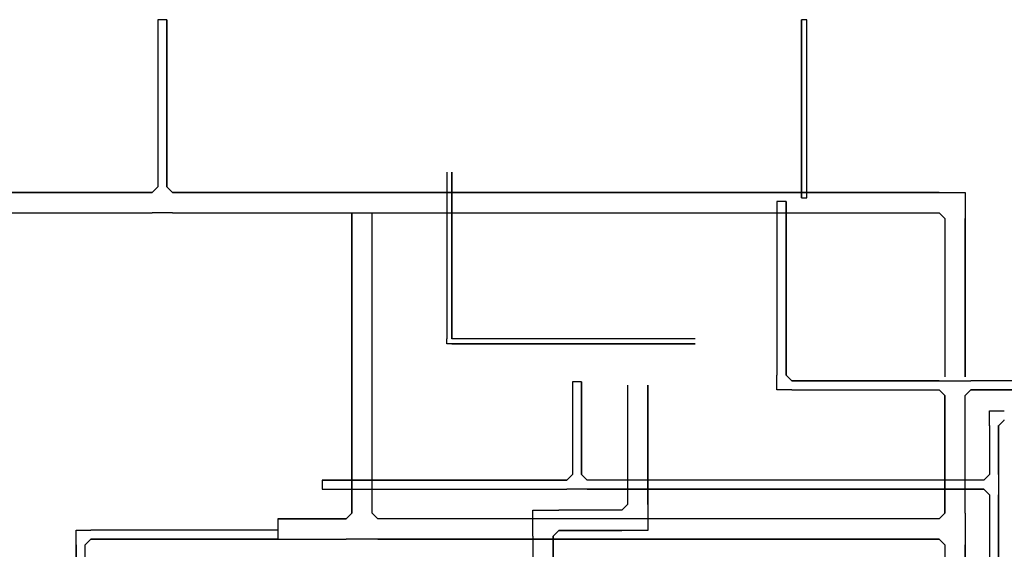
# Model space of a CAD drawing. Header units: millimetres. Extents: x 85770 to 139927, y 137714 to 175725.
# Tile 11 of 12: x 106154 to 119171, y 168565 to 175570. Entities that reach past the tile are written whole.
import ezdxf
from ezdxf.enums import TextEntityAlignment as Align

# ---------------------------------------------------------------- set-up
doc = ezdxf.new("R2010")
doc.units = ezdxf.units.MM
doc.header["$LTSCALE"] = 50
doc.linetypes.add('B-SL0', pattern=[100000000.0, 0, -100000000.0])
doc.layers.get('0').update_dxf_attribs({"linetype": 'CONTINUOUS'})
doc.layers.add('EL61301-_KABELGOOT', color=3, linetype='CONTINUOUS')
doc.layers.add('EL61303-_WANDGOOT', color=3, linetype='CONTINUOUS')
doc.styles.add('NORATT', font='isocp.shx')
doc.styles.get("Standard").update_dxf_attribs({"font": 'SIMPLEX'})

# ---------------------------------------------------------------- blocks, each defined once
blk = doc.blocks.new('KG2CC5')
at = {"color": 0, "linetype": 'B-SL0'}
for p, q in [((60, 135), (-60, 135)), ((135, -60), (135, 60))]:
    blk.add_line(p, q, dxfattribs=at)
at = {"color": 0, "linetype": 'ByBlock'}
for points in [[(135, -60), (-60, -60), (-60, -60), (-60, 135)], [(60, 135), (60, 135), (135, 60), (135, 60)]]:
    blk.add_lwpolyline(points, dxfattribs=at)
at = {"color": 0, "flags": 3}
blk.add_attdef('HULPSTUK', (0, 0, 2700), '', height=1, rotation=90, dxfattribs=at)
blk = doc.blocks.new('EH100000')
at = {"color": 0, "linetype": 'ByBlock'}
for p, q in [((1, 0.5), (0, 0.5)), ((1, 0.5, 1), (0, 0.5, 1)), ((0, -0.5, 1), (1, -0.5, 1)), ((1, -0.5), (0, -0.5))]:
    blk.add_line(p, q, dxfattribs=at)
at = {"color": 0, "linetype": 'ByBlock', "invisible_edges": 15}
for points in [[(1, -0.5), (0, -0.5), (0, 0.5), (1, 0.5)], [(0, 0.5), (1, 0.5), (1, 0.5, 1), (0, 0.5, 1)], [(0, -0.5, 1), (1, -0.5, 1), (1, -0.5), (0, -0.5)]]:
    blk.add_3dface(points, dxfattribs=at)
at = {"color": 0, "style": 'NORATT'}
for tag, flags in [('M_CODE', 8), ('MERK', 9)]:
    blk.add_attdef(tag, text='', height=1.8, rotation=180, dxfattribs=dict(at, flags=flags)).set_placement((0.5, 0), align=Align.MIDDLE_CENTER)
for tag, flags in [('FUNCTIE', 8), ('SCHOT', 9)]:
    blk.add_attdef(tag, text='', height=1.8, dxfattribs=dict(at, flags=flags)).set_placement((0.5, 0), align=Align.MIDDLE_CENTER)
blk = doc.blocks.new('KG2CC')
at = {"color": 0, "linetype": 'B-SL0'}
for p, q in [((135, -60), (135, 60)), ((-60, -135), (60, -135))]:
    blk.add_line(p, q, dxfattribs=at)
at = {"color": 0, "linetype": 'ByBlock'}
for points in [[(-60, -135), (-60, 60), (-60, 60), (135, 60)], [(135, -60), (135, -60), (60, -135), (60, -135)]]:
    blk.add_lwpolyline(points, dxfattribs=at)
at = {"color": 0, "flags": 3}
blk.add_attdef('HULPSTUK', (0, 0, 2700), '', height=1, rotation=270, dxfattribs=at)
blk = doc.blocks.new('EH100005')
at = {"color": 0}
blk.add_lwpolyline([(-1, -0.5), (0, -0.5), (0, 0.5), (-1, 0.5)], dxfattribs=at)
at = {"color": 0, "style": 'NORATT', "flags": 9}
blk.add_attdef('HULPSTUK', text='', height=0.5, dxfattribs=at).set_placement((0, 0), align=Align.MIDDLE)
blk = doc.blocks.new('KG3FCF')
at = {"color": 0, "linetype": 'B-SL0'}
for p, q in [((-135, 135), (-135, -135)), ((135, -135), (135, 135)), ((-60, -210), (60, -210))]:
    blk.add_line(p, q, dxfattribs=at)
at = {"color": 0, "linetype": 'ByBlock'}
for points in [[(-135, 135), (0, 135), (0, 135), (135, 135)], [(-60, -210), (-60, -210), (-135, -135), (-135, -135)], [(135, -135), (135, -135), (60, -210), (60, -210)]]:
    blk.add_lwpolyline(points, dxfattribs=at)
at = {"color": 0, "flags": 3}
blk.add_attdef('HULPSTUK', (0, 0), '', height=1, rotation=180, dxfattribs=at)
blk = doc.blocks.new('KG3CCC')
at = {"color": 0, "linetype": 'B-SL0'}
for p, q in [((-135, 60), (-135, -60)), ((135, -60), (135, 60)), ((-60, -135), (60, -135))]:
    blk.add_line(p, q, dxfattribs=at)
at = {"color": 0, "linetype": 'ByBlock'}
for points in [[(-135, 60), (0, 60), (0, 60), (135, 60)], [(-60, -135), (-60, -135), (-135, -60), (-135, -60)], [(135, -60), (135, -60), (60, -135), (60, -135)]]:
    blk.add_lwpolyline(points, dxfattribs=at)
at = {"color": 0, "flags": 3}
blk.add_attdef('HULPSTUK', (0, 0), '', height=1, rotation=90, dxfattribs=at)
blk = doc.blocks.new('KG3FFF')
at = {"color": 0, "linetype": 'B-SL0'}
for p, q in [((-210, 135), (-210, -135)), ((210, -135), (210, 135)), ((-135, -210), (135, -210))]:
    blk.add_line(p, q, dxfattribs=at)
at = {"color": 0, "linetype": 'ByBlock'}
for points in [[(-210, 135), (0, 135), (0, 135), (210, 135)], [(-135, -210), (-135, -210), (-210, -135), (-210, -135)], [(210, -135), (210, -135), (135, -210), (135, -210)]]:
    blk.add_lwpolyline(points, dxfattribs=at)
at = {"color": 0, "flags": 3}
blk.add_attdef('HULPSTUK', (0, 0), '', height=1, rotation=90, dxfattribs=at)
blk = doc.blocks.new('KG3CFC')
at = {"color": 0, "linetype": 'B-SL0'}
for p, q in [((-210, 60), (-210, -60)), ((210, -60), (210, 60)), ((-135, -135), (135, -135))]:
    blk.add_line(p, q, dxfattribs=at)
at = {"color": 0, "linetype": 'ByBlock'}
for points in [[(-210, 60), (0, 60), (0, 60), (210, 60)], [(-135, -135), (-135, -135), (-210, -60), (-210, -60)], [(210, -60), (210, -60), (135, -135), (135, -135)]]:
    blk.add_lwpolyline(points, dxfattribs=at)
at = {"color": 0, "flags": 3}
blk.add_attdef('HULPSTUK', (0, 0), '', height=1, dxfattribs=at)
blk = doc.blocks.new('KG2CC14')
at = {"color": 0, "linetype": 'B-SL0'}
for p, q in [((60, 135), (-60, 135)), ((135, -60), (135, 60))]:
    blk.add_line(p, q, dxfattribs=at)
at = {"color": 0, "linetype": 'ByBlock'}
for points in [[(135, -60), (-60, -60), (-60, -60), (-60, 135)], [(60, 135), (60, 135), (135, 60), (135, 60)]]:
    blk.add_lwpolyline(points, dxfattribs=at)
at = {"color": 0, "flags": 3}
blk.add_attdef('HULPSTUK', (0, 0, 2700), '', height=1, rotation=90, dxfattribs=at)
blk = doc.blocks.new('KG2OO1')
at = {"color": 0, "linetype": 'ByBlock'}
for points in [[(210, -135), (-135, -135), (-135, -135), (-135, 210)], [(135, 210), (135, 210), (210, 135), (210, 135)]]:
    blk.add_lwpolyline(points, dxfattribs=at)
at = {"color": 0, "style": 'NORATT', "flags": 3}
blk.add_attdef('HULPSTUK', (0, 0, 2700), '', height=1, rotation=180, dxfattribs=at)
blk = doc.blocks.new('EH113-270-270-270-000-060')
at = {"color": 0, "linetype": 'ByBlock'}
for points in [[(-210, 135), (0, 135), (0, 135), (210, 135)], [(-135, -210), (-135, -210), (-210, -135), (-210, -135)], [(210, -135), (210, -135), (135, -210), (135, -210)]]:
    blk.add_lwpolyline(points, dxfattribs=at)
at = {"color": 0, "style": 'NORATT', "flags": 1}
blk.add_attdef('HULPSTUK', (0, 0, 2700), '', height=1, rotation=180, dxfattribs=at)
blk = doc.blocks.new('EH112-270-270-000-000-060')
at = {"color": 0, "linetype": 'ByBlock'}
for points in [[(-135, -210), (-135, 135), (-135, 135), (210, 135)], [(210, -135), (210, -135), (135, -210), (135, -210)]]:
    blk.add_lwpolyline(points, dxfattribs=at)
at = {"color": 0, "style": 'NORATT', "flags": 1}
blk.add_attdef('HULPSTUK', (0, 0, 2850), '', height=1, rotation=90, dxfattribs=at)
blk = doc.blocks.new('WG2BB')
at = {"color": 0, "linetype": 'B-SL0'}
for p, q in [((32.5, -32.5), (32.5, 32.5)), ((-32.5, -32.5), (32.5, -32.5))]:
    blk.add_line(p, q, dxfattribs=at)
at = {"color": 0, "linetype": 'ByBlock'}
for points in [[(-32.5, -32.5), (-32.5, 32.5), (-32.5, 32.5), (32.5, 32.5)], [(32.5, -32.5), (32.5, -32.5), (32.5, -32.5), (32.5, -32.5)]]:
    blk.add_lwpolyline(points, dxfattribs=at)
at = {"color": 0, "flags": 3}
blk.add_attdef('HULPSTUK', (0, 0), '', height=1, rotation=270, dxfattribs=at)

msp = doc.modelspace()

# ---------------------------------------------------------------- block references
at = {"layer": 'EL61301-_KABELGOOT'}
for name, p, xscale, yscale, zscale, rotation in [('EH100005', (108041, 175570, 2700), 60.00000000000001, 119.9999999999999, 60.00000000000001, 90), ('EH100000', (108041, 173360, 2700), 2210.229909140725, 119.9999999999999, 60, 90), ('EH100000', (116526, 175570, 2700), 2356.403158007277, 70, 60, 270), ('EH100005', (116526, 175570, 2700), 60.00000000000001, 70.00000000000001, 60.00000000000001, 90), ('EH100000', (107906, 173150, 2700), 16492.37898409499, 270, 60, 180), ('EH100000', (109835, 173150, 2700), 1659, 270, 60, 180), ('EH100000', (118310, 173150, 2700), 8475.568893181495, 270, 60, 180), ('EH100005', (116526, 173214, 2700), 60, 70, 60, 270), ('EH100000', (116226, 170870, 2700), 2294.999999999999, 119.9999999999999, 60, 90), ('EH100005', (116226, 173165, 2700), 60, 119.9999999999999, 60, 90), ('EH100000', (110679, 173015, 2701), 3971.825878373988, 270, 60, 270), ('EH100000', (118520, 170845, 2700), 2094.711602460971, 270, 60, 90), ('EH100000', (118310, 170735, 2700), 1949.662598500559, 119.9999999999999, 60, 180), ('EH100005', (113521, 170779, 2700), 60, 119.9999999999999, 60, 90), ('EH100000', (113521, 169555, 2700), 1224, 119.9999999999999, 60, 90), ('EH100000', (114325, 169158), 1575.831225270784, 270, 60, 90), ('EH100000', (118520, 170600, 2700), 1556.73221734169, 270, 60, 270), ('EH100000', (119036, 169555, 2700), 645.3521754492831, 119.9999999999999, 60, 90), ('EH100005', (110151, 169420, 2700), 60, 119.9999999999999, 60, 180), ('EH100000', (113386, 169420, 2700), 3234.422389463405, 119.9999999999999, 60, 180), ('EH100000', (119036, 158066, 2700), 11219.09666153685, 119.9999999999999, 60, 90), ('EH100000', (110469, 168833, 5399), 904.5087357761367, 270, 60, 180), ('EH100005', (109565, 168833, 5399), 60, 270, 60, 180), ('EH100000', (113071, 166410), 2328.212656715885, 270, 60, 90), ('EH100000', (106959, 168623, 2700), 3121, 120, 60, 270), ('EH100000', (118520, 158529, 2700), 10093.97802603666, 270, 60, 90)]:
    msp.add_blockref(name, p, dxfattribs=dict(at, xscale=xscale, yscale=yscale, zscale=zscale, rotation=rotation))
for name, p, rotation in [('KG3FCF', (108041, 173150, 2700), 180), ('KG2OO1', (118520, 173150, 2700), 180), ('KG2CC', (116226, 170735, 2700), 90), ('KG2CC5', (119036, 170335, 2700), 270), ('KG3CCC', (113521, 169420, 2700), 180), ('KG3CCC', (119036, 169420, 2700), 270), ('EH112-270-270-000-000-060', (114325, 168948), 180), ('EH113-270-270-270-000-060', (110679, 168833, 2701), 180), ('KG3FFF', (118520, 168833, 2700), 270), ('KG2CC14', (106959, 168758, 2700), 270)]:
    msp.add_blockref(name, p, dxfattribs=dict(at, rotation=rotation))
for name, p in [('KG3CFC', (118520, 170735, 2700)), ('EH112-270-270-000-000-060', (113071, 168948))]:
    msp.add_blockref(name, p, dxfattribs=at)
at = {"layer": 'EL61301-_KABELGOOT', "zscale": 60}
for p, xscale, yscale in [((118730, 170735, 2700), 3447.316404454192, 119.9999999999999), ((113656, 169420, 2700), 5245.673430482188, 119.9999999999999), ((113281, 168948), 833.8341032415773, 270), ((110889, 168833, 2700), 7421.060157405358, 270), ((107094, 168758, 2700), 2470.597766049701, 120)]:
    msp.add_blockref('EH100000', p, dxfattribs=dict(at, xscale=xscale, yscale=yscale))
at = {"layer": 'EL61303-_WANDGOOT', "xscale": 2205, "yscale": 65, "zscale": 119.9999999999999, "rotation": 90}
msp.add_blockref('EH100000', (111834, 171350, 1500), dxfattribs=at)
at = {"layer": 'EL61303-_WANDGOOT', "rotation": 90}
msp.add_blockref('WG2BB', (111834, 171317, 1500), dxfattribs=at)
at = {"layer": 'EL61303-_WANDGOOT', "xscale": 3215.277862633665, "yscale": 65, "zscale": 119.9999999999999}
msp.add_blockref('EH100000', (111867, 171317, 1500), dxfattribs=at)

doc.saveas('drawing.dxf')
